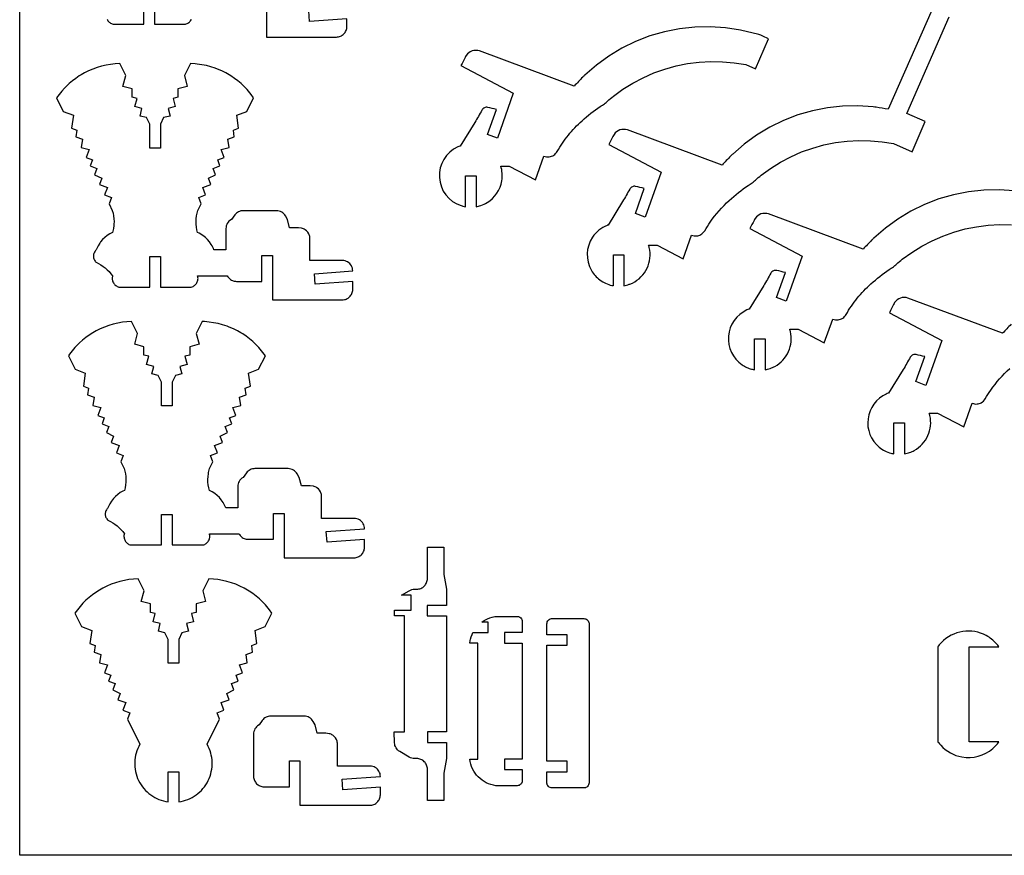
# Model space of a CAD drawing. Extents: x -820 to 920, y -599 to 344.
# Tile 1 of 4: x -820 to -259, y -599 to -124. Entities that reach past the tile are written whole.
import ezdxf

# ---------------------------------------------------------------- set-up
doc = ezdxf.new("R2010")
doc.units = 0
doc.header["$MEASUREMENT"] = 0
doc.layers.get('0').update_dxf_attribs({"linetype": 'CONTINUOUS'})
doc.layers.add('SECTIONCUTEDGES', color=18, linetype='CONTINUOUS')

msp = doc.modelspace()

# ---------------------------------------------------------------- linework, layer by layer
msp.add_lwpolyline([(920.1, 343.83), (920.1, -599.45), (-820.09, -599.45), (-820.09, 343.83)], close=True)
at = {"layer": 'SECTIONCUTEDGES'}
for points in [[(-770.32, -123.54), (-770.09, -124), (-769.81, -124.44), (-769.5, -124.84), (-769.15, -125.21), (-768.76, -125.54), (-768.34, -125.82), (-767.89, -126.07), (-767.42, -126.27), (-766.93, -126.42), (-749.31, -126.42), (-749.31, -109.08)], [(-743.31, -109.08), (-743.31, -126.42), (-725.69, -126.42), (-725.2, -126.27), (-724.73, -126.07), (-724.28, -125.82), (-723.86, -125.54), (-723.48, -125.21), (-723.12, -124.84), (-722.81, -124.44), (-722.53, -124), (-722.3, -123.54)], [(-679.54, -108.42), (-679.54, -133.71), (-639.75, -133.71), (-639.14, -133.68), (-638.54, -133.59), (-637.97, -133.44), (-637.42, -133.24), (-636.9, -132.99), (-636.41, -132.69), (-635.95, -132.35), (-635.52, -131.96), (-635.14, -131.54), (-634.79, -131.08), (-634.49, -130.58), (-634.24, -130.06), (-634.04, -129.51), (-633.89, -128.94), (-633.8, -128.35), (-633.77, -127.74), (-633.77, -123.31), (-655.09, -124.87), (-655.53, -118.83)]]:
    msp.add_lwpolyline(points, dxfattribs=at)
for points in [[(-300.52, -117.99), (-325.47, -174.79, -0.002171), (-332.34, -173.69, 0.013028), (-334.07, -173.46), (-342.76, -172.88), (-351.46, -173.05), (-360.12, -173.98), (-368.66, -175.65), (-377.03, -178.06), (-385.16, -181.19), (-392.98, -185.01), (-400.44, -189.5), (-407.49, -194.61), (-414.07, -200.32, 0.013028), (-415.3, -201.55, -0.002171), (-420.12, -206.57), (-474.02, -186.61, 0.161142), (-478.33, -186.61, 0.167596), (-481.63, -189.13, 0.03262), (-482.28, -190.26, -0.002417), (-484.61, -194.95), (-454.8, -210.69), (-463.89, -236.31), (-469.46, -234.09), (-464.44, -219.94, 0.000984), (-469.37, -218.76, 0.161021), (-471.21, -218.92, 0.167951), (-472.72, -220.3, -0.009744), (-476.75, -227.35), (-485.03, -240.72, -0.129096), (-485.32, -240.85, 0.054431), (-485.63, -240.94, 0.148247), (-493.89, -247.67, 0.286429), (-494.55, -266.56, 0.104197), (-489.68, -271.99, 0.101482), (-482.87, -275.11, 0.013414), (-482.44, -275.2, -0.004471), (-482.01, -275.28), (-482.01, -257.61), (-476.01, -257.61), (-476.01, -275.28, 0.023544), (-473.05, -274.48, 0.03569), (-471.16, -273.73, 0.169973), (-462.85, -265.34, 0.169094), (-461.55, -253.55, 0.017201), (-461.74, -252.83, -0.005733), (-461.95, -252.12), (-457.16, -252.12), (-442.27, -259.99), (-437.49, -246.53, 0.09929), (-434.62, -246.91, 0.116244), (-432.25, -246.18, 0.12564), (-430.03, -243.98, -0.015905), (-426.88, -239.1, -0.056835), (-416.05, -226.71, -0.035533), (-405.28, -218.2, -0.013715), (-404.1, -217.45, 0.024577), (-402.94, -216.67, 0.026089), (-401.15, -215.18, -0.020061), (-397.85, -212.37), (-392.46, -208.46), (-386.81, -204.93), (-380.91, -201.83), (-374.81, -199.15), (-368.53, -196.92), (-362.11, -195.14), (-355.58, -193.83), (-348.97, -193), (-342.32, -192.63), (-335.66, -192.75), (-329.02, -193.34), (-322.44, -194.41), (-311.93, -199.01), (-304.43, -181.86), (-314.95, -177.26), (-290.87, -122.22)], [(-253.71, -221.29), (-262.4, -220.71), (-271.1, -220.88), (-279.76, -221.81), (-288.3, -223.49), (-296.67, -225.9), (-304.8, -229.02), (-312.62, -232.84), (-320.08, -237.33), (-327.13, -242.44), (-333.71, -248.15, 0.013028), (-334.94, -249.38, -0.002171), (-339.76, -254.41), (-393.66, -234.45, 0.161142), (-397.97, -234.45, 0.167596), (-401.26, -236.96, 0.03262), (-401.92, -238.1, -0.002417), (-404.25, -242.78), (-374.44, -258.53), (-383.53, -284.14), (-389.1, -281.92), (-384.08, -267.77, 0.000984), (-389.01, -266.59, 0.161021), (-390.84, -266.75, 0.167951), (-392.36, -268.13, -0.009744), (-396.39, -275.18), (-404.67, -288.55, -0.104608), (-404.93, -288.69, 0.035992), (-406.03, -289.09, 0.271691), (-416.51, -303.95, 0.272097), (-408.66, -320.32, 0.041095), (-406.1, -321.75, 0.04113), (-403.34, -322.74, 0.017881), (-402.5, -322.94, -0.00596), (-401.65, -323.11), (-401.65, -305.44), (-395.65, -305.44), (-395.65, -323.11, 0.022698), (-392.72, -322.33, 0.051188), (-390.06, -321.18, 0.160914), (-382.3, -312.69, 0.163128), (-381.19, -301.38, 0.017201), (-381.38, -300.67, -0.005733), (-381.59, -299.95), (-376.8, -299.95), (-361.9, -307.82), (-357.13, -294.36, 0.110316), (-354.06, -294.7, 0.121881), (-351.44, -293.73, 0.112814), (-349.51, -291.67, -0.038886), (-343.11, -282.38, -0.039453), (-335.33, -274.19, -0.033728), (-324.92, -266.03, -0.013715), (-323.74, -265.28, 0.024577), (-322.58, -264.5, 0.026089), (-320.79, -263.01, -0.020061), (-317.49, -260.21), (-312.1, -256.29), (-306.45, -252.77), (-300.55, -249.66), (-294.45, -246.98), (-288.17, -244.75), (-281.75, -242.98), (-275.22, -241.67), (-268.61, -240.83), (-261.96, -240.47), (-255.3, -240.58)], [(-255.53, -297.21, -0.002171), (-260.36, -302.24), (-314.25, -282.28, 0.161142), (-318.56, -282.28, 0.167596), (-321.86, -284.8, 0.03262), (-322.51, -285.93, -0.002417), (-324.84, -290.62), (-295.04, -306.36), (-304.12, -331.97), (-309.7, -329.75), (-304.68, -315.6, 0.000984), (-309.6, -314.43, 0.161021), (-311.44, -314.58, 0.167951), (-312.96, -315.96, -0.009744), (-316.98, -323.01), (-325.27, -336.38, -0.104608), (-325.52, -336.52, 0.035992), (-326.62, -336.93, 0.259424), (-337.02, -350.96, 0.259758), (-330.57, -367.17, 0.052586), (-327.43, -369.23, 0.052673), (-323.94, -370.58, 0.017881), (-323.1, -370.77, -0.00596), (-322.25, -370.95), (-322.25, -353.27), (-316.25, -353.27), (-316.25, -370.95, 0.022698), (-313.32, -370.16, 0.051188), (-310.66, -369.01, 0.160914), (-302.9, -360.52, 0.163128), (-301.78, -349.22, 0.017201), (-301.98, -348.5, -0.005733), (-302.18, -347.79), (-297.4, -347.79), (-282.5, -355.66), (-277.73, -342.2, 0.09929), (-274.86, -342.58, 0.116244), (-272.49, -341.85, 0.12564), (-270.26, -339.64, -0.015905), (-267.12, -334.77, -0.056835), (-256.29, -322.37, -0.035533)]]:
    msp.add_lwpolyline(points, format="xyb", dxfattribs=at)
for points in [[(-566.2, -230.32), (-566.2, -212.64), (-560.2, -212.64), (-560.2, -230.32, 0.020963), (-557.58, -229.63, 0.061647), (-553.89, -227.97, 0.220567), (-545.54, -215.51, 0.114184), (-546.13, -207.16), (-541.35, -207.16), (-526.45, -215.03), (-521.68, -201.57, 0.110316), (-518.61, -201.9, 0.121881), (-515.98, -200.93, 0.112814), (-514.06, -198.87, -0.038886), (-507.66, -189.59, -0.039453), (-499.87, -181.39, -0.033728), (-489.47, -173.24, -0.013715), (-488.29, -172.48, 0.024577), (-487.13, -171.71, 0.026089), (-485.34, -170.22, -0.020061), (-482.04, -167.41), (-476.65, -163.49), (-470.99, -159.97), (-465.1, -156.86), (-459, -154.19), (-452.72, -151.96), (-446.3, -150.18), (-439.77, -148.87), (-433.16, -148.03), (-426.51, -147.67), (-419.84, -147.79), (-413.21, -148.38), (-406.63, -149.45), (-401.16, -151.84), (-393.66, -134.69, -0.004535), (-398.02, -132.74, 0.027218), (-399.13, -132.3), (-409.65, -129.83), (-418.26, -128.49), (-426.94, -127.91), (-435.65, -128.09), (-444.31, -129.01), (-452.85, -130.69), (-461.22, -133.1), (-469.34, -136.23), (-477.17, -140.05), (-484.63, -144.53), (-491.68, -149.65), (-498.25, -155.35, 0.013028), (-499.49, -156.58, -0.002171), (-504.31, -161.61), (-558.21, -141.65, 0.161142), (-562.51, -141.65, 0.167596), (-565.81, -144.17, 0.03262), (-566.46, -145.3, -0.002417), (-568.79, -149.99), (-538.99, -165.73), (-548.08, -191.34), (-553.65, -189.12), (-548.63, -174.97, 0.000984), (-553.56, -173.79, 0.161021), (-555.39, -173.95, 0.167951), (-556.91, -175.33, -0.009744), (-560.94, -182.38), (-569.22, -195.75, -0.104608), (-569.48, -195.89, 0.035992), (-570.57, -196.3, 0.3096), (-581.1, -213.67, 0.310426), (-568.71, -229.7, 0.017896), (-567.72, -229.98, 0.01187)], [(-262.44, -534.85), (-279.33, -534.85), (-279.33, -480.78), (-262.44, -480.78, 0.038073), (-265.3, -477.6, 0.086225), (-271.25, -473.62, 0.165526), (-284.79, -472.4, 0.163078), (-296.46, -479.75, -0.003274), (-297.13, -480.55, 0.092926), (-297.26, -480.78), (-297.26, -534.85, 0.085175), (-297.13, -535.08, 0.019014), (-295.61, -536.86, 0.164246), (-283.55, -543.47, 0.225008), (-265.93, -538.64, 0.029293), (-264.35, -537.11, 0.021768)]]:
    msp.add_lwpolyline(points, format="xyb", close=True, dxfattribs=at)
for points in [[(-777.18, -261.23), (-776.86, -261.61), (-776.51, -261.96), (-775.13, -262.63), (-773.8, -263.39), (-772.53, -264.24), (-771.33, -265.17), (-770.19, -266.17), (-769.11, -267.26), (-768.12, -268.42), (-767.2, -269.64), (-767.32, -270.14), (-767.39, -270.65), (-767.42, -271.16), (-767.39, -271.66), (-767.3, -272.17), (-767.17, -272.66), (-766.99, -273.14), (-766.76, -273.6), (-766.49, -274.03), (-766.17, -274.43), (-765.82, -274.8), (-765.43, -275.13), (-765.01, -275.42), (-764.57, -275.66), (-764.1, -275.86), (-763.6, -276.01), (-745.98, -276.01), (-745.98, -258.67), (-739.98, -258.67), (-739.98, -276.01), (-722.36, -276.01), (-721.87, -275.86), (-721.4, -275.66), (-720.95, -275.42), (-720.54, -275.13), (-720.15, -274.8), (-719.8, -274.43), (-719.48, -274.03), (-719.2, -273.6), (-718.97, -273.14), (-718.79, -272.66), (-718.66, -272.17), (-718.58, -271.66), (-718.55, -271.16), (-718.57, -270.65), (-718.64, -270.14), (-718.77, -269.64), (-701.93, -269.65), (-701.63, -270.15), (-701.28, -270.61), (-700.9, -271.03), (-700.47, -271.42), (-700.01, -271.76), (-699.52, -272.06), (-699, -272.31), (-698.45, -272.51), (-697.88, -272.66), (-697.28, -272.75), (-696.67, -272.78), (-682.21, -272.78), (-682.21, -258.01), (-676.21, -258.01), (-676.21, -283.31), (-636.42, -283.31), (-635.81, -283.27), (-635.22, -283.18), (-634.64, -283.04), (-634.09, -282.84), (-633.57, -282.58), (-633.08, -282.29), (-632.62, -281.94), (-632.19, -281.56), (-631.81, -281.13), (-631.46, -280.67), (-631.17, -280.18), (-630.91, -279.66), (-630.71, -279.11), (-630.57, -278.53), (-630.47, -277.94), (-630.44, -277.33), (-630.44, -272.9), (-651.76, -274.46), (-652.2, -268.43), (-630.44, -266.83), (-630.49, -266.07), (-630.64, -265.31), (-630.88, -264.58), (-631.22, -263.89), (-631.64, -263.25), (-632.15, -262.67), (-632.72, -262.17), (-633.36, -261.74), (-634.05, -261.4), (-634.78, -261.15), (-635.53, -261), (-636.3, -260.95), (-654.84, -260.95), (-654.84, -248.42), (-654.87, -247.86), (-654.94, -247.31), (-655.07, -246.78), (-655.24, -246.27), (-655.46, -245.78), (-656.01, -244.87), (-656.72, -244.07), (-657.55, -243.41), (-658.02, -243.14), (-658.51, -242.91), (-659.02, -242.72), (-659.55, -242.58), (-661.42, -242.33), (-666.36, -242.33), (-667.57, -237.51), (-668.73, -235.53), (-669.17, -234.88), (-669.69, -234.3), (-670.27, -233.79), (-670.91, -233.37), (-671.6, -233.03), (-672.33, -232.78), (-673.1, -232.63), (-673.88, -232.58), (-692.84, -232.58), (-693.55, -232.62), (-694.24, -232.74), (-694.91, -232.94), (-695.55, -233.22), (-696.15, -233.57), (-696.71, -233.99), (-697.21, -234.48), (-697.67, -235.02), (-699.49, -237.51), (-700.34, -238.08), (-700.93, -238.59), (-701.43, -239.18), (-701.86, -239.82), (-702.19, -240.51), (-702.44, -241.24), (-702.6, -242), (-702.65, -242.79), (-702.65, -254.94), (-709.46, -254.94), (-709.78, -254.12), (-710.54, -252.53), (-710.98, -251.77), (-711.97, -250.33), (-713.09, -249), (-714.34, -247.79), (-715.01, -247.23), (-716.44, -246.22), (-717.97, -245.35), (-718.77, -244.98), (-719.15, -243.43), (-719.42, -241.87), (-719.58, -240.29), (-719.62, -238.71), (-719.54, -237.14), (-719.35, -235.57), (-719.05, -234.01), (-718.63, -232.47), (-716.78, -228.74), (-718.16, -225.04), (-714.23, -223.58), (-715.81, -219.34), (-711.3, -217.66), (-712.63, -214.09), (-708.53, -212.07), (-709.86, -208.49), (-706.07, -207.08), (-707.34, -203.64), (-703.7, -202.29), (-705.37, -197.77), (-700.9, -196.64), (-701.55, -191.91), (-697.89, -190.55), (-698.41, -186.71), (-695.44, -185.6), (-696.46, -178.17), (-690.7, -176.03), (-686.9, -168.35), (-688.32, -166.4), (-689.84, -164.53), (-690.63, -163.63), (-692.29, -161.89), (-694.04, -160.24), (-695.87, -158.69), (-697.79, -157.24), (-699.79, -155.89), (-700.81, -155.25), (-702.71, -154.18), (-705.07, -153), (-707.49, -151.96), (-708.72, -151.5), (-711.22, -150.68), (-713.76, -150.01), (-716.33, -149.49), (-718.94, -149.11), (-720.25, -148.99), (-722.89, -148.84), (-726.23, -155.6), (-724.66, -161.81), (-729.97, -163.15), (-729.97, -167.94), (-732.68, -168.63), (-731.48, -173.34), (-735.51, -174.36), (-734.42, -178.68), (-738.11, -179.62), (-739.98, -183.4), (-739.98, -196.89), (-745.98, -196.89), (-745.98, -183.4), (-747.85, -179.62), (-751.55, -178.68), (-750.45, -174.36), (-754.48, -173.34), (-753.29, -168.63), (-756, -167.94), (-756, -163.15), (-761.31, -161.81), (-759.74, -155.6), (-763.08, -148.84), (-765.72, -148.99), (-768.33, -149.28), (-770.93, -149.73), (-773.48, -150.32), (-776, -151.07), (-778.48, -151.96), (-780.9, -153), (-783.26, -154.18), (-785.15, -155.25), (-786.18, -155.89), (-788.17, -157.24), (-790.09, -158.69), (-791.93, -160.24), (-792.81, -161.05), (-794.52, -162.75), (-796.13, -164.53), (-797.65, -166.4), (-799.06, -168.35), (-795.26, -176.03), (-789.5, -178.17), (-790.53, -185.6), (-787.55, -186.71), (-788.08, -190.55), (-784.42, -191.91), (-785.07, -196.64), (-780.59, -197.77), (-782.27, -202.29), (-778.62, -203.64), (-779.9, -207.08), (-776.1, -208.49), (-777.43, -212.07), (-773.34, -214.09), (-774.66, -217.66), (-770.16, -219.34), (-771.74, -223.58), (-767.81, -225.04), (-769.18, -228.74), (-767.34, -232.47), (-766.92, -234.01), (-766.61, -235.57), (-766.42, -237.14), (-766.35, -238.71), (-766.39, -240.29), (-766.45, -241.08), (-766.66, -242.65), (-766.99, -244.21), (-767.2, -244.98), (-768.78, -245.77), (-770.26, -246.71), (-771.63, -247.79), (-772.88, -249), (-774, -250.33), (-774.51, -251.04), (-775.42, -252.53), (-776.19, -254.12), (-776.51, -254.94), (-776.86, -255.29), (-777.18, -255.68), (-777.45, -256.09), (-777.67, -256.53), (-777.85, -256.99), (-777.97, -257.46), (-778.05, -257.95), (-778.08, -258.45), (-778.05, -258.95), (-777.97, -259.44), (-777.85, -259.92), (-777.67, -260.38), (-777.45, -260.81)], [(-770.48, -408.04), (-770.17, -408.43), (-769.81, -408.78), (-768.43, -409.45), (-767.11, -410.21), (-765.84, -411.05), (-764.63, -411.98), (-763.49, -412.99), (-762.42, -414.07), (-761.42, -415.23), (-760.5, -416.46), (-760.63, -416.96), (-760.7, -417.47), (-760.72, -417.97), (-760.69, -418.48), (-760.61, -418.98), (-760.48, -419.47), (-760.3, -419.95), (-760.07, -420.41), (-759.79, -420.85), (-759.48, -421.25), (-759.12, -421.62), (-758.74, -421.95), (-758.32, -422.23), (-757.87, -422.48), (-757.4, -422.68), (-756.91, -422.83), (-739.29, -422.83), (-739.29, -405.49), (-733.29, -405.49), (-733.29, -422.83), (-715.67, -422.83), (-715.17, -422.68), (-714.7, -422.48), (-714.26, -422.23), (-713.84, -421.95), (-713.45, -421.62), (-713.1, -421.25), (-712.78, -420.85), (-712.51, -420.41), (-712.28, -419.95), (-712.1, -419.47), (-711.97, -418.98), (-711.89, -418.48), (-711.86, -417.97), (-711.88, -417.47), (-711.95, -416.96), (-712.07, -416.46), (-695.23, -416.47), (-694.93, -416.96), (-694.59, -417.42), (-694.2, -417.85), (-693.78, -418.23), (-693.32, -418.58), (-692.82, -418.88), (-692.3, -419.13), (-691.75, -419.33), (-691.18, -419.48), (-690.59, -419.57), (-689.98, -419.6), (-675.51, -419.6), (-675.51, -404.83), (-669.51, -404.83), (-669.51, -430.12), (-629.72, -430.12), (-629.11, -430.09), (-628.52, -430), (-627.95, -429.85), (-627.4, -429.65), (-626.88, -429.4), (-626.38, -429.1), (-625.92, -428.76), (-625.5, -428.37), (-625.11, -427.95), (-624.77, -427.49), (-624.47, -427), (-624.22, -426.47), (-624.02, -425.92), (-623.87, -425.35), (-623.78, -424.76), (-623.75, -424.15), (-623.75, -419.72), (-645.06, -421.28), (-645.51, -415.24), (-623.75, -413.65), (-623.79, -412.88), (-623.94, -412.13), (-624.19, -411.4), (-624.52, -410.71), (-624.95, -410.07), (-625.45, -409.49), (-626.03, -408.98), (-626.67, -408.55), (-627.36, -408.21), (-628.08, -407.96), (-628.84, -407.81), (-629.6, -407.76), (-648.14, -407.76), (-648.14, -395.24), (-648.17, -394.68), (-648.25, -394.13), (-648.37, -393.6), (-648.54, -393.09), (-648.76, -392.59), (-649.32, -391.69), (-650.02, -390.89), (-650.86, -390.23), (-651.32, -389.96), (-651.81, -389.73), (-652.32, -389.54), (-652.86, -389.4), (-654.73, -389.15), (-659.67, -389.15), (-660.87, -384.33), (-662.03, -382.35), (-662.47, -381.7), (-662.99, -381.11), (-663.57, -380.61), (-664.22, -380.18), (-664.91, -379.85), (-665.64, -379.6), (-666.4, -379.44), (-667.19, -379.39), (-686.15, -379.39), (-686.85, -379.43), (-687.55, -379.56), (-688.21, -379.76), (-688.85, -380.04), (-689.45, -380.39), (-690.01, -380.81), (-690.52, -381.29), (-690.97, -381.84), (-692.79, -384.33), (-693.65, -384.89), (-694.23, -385.41), (-694.74, -385.99), (-695.16, -386.63), (-695.5, -387.33), (-695.75, -388.06), (-695.9, -388.82), (-695.95, -389.61), (-695.95, -401.76), (-702.76, -401.76), (-703.45, -400.13), (-704.29, -398.59), (-705.27, -397.15), (-706.39, -395.82), (-707.65, -394.61), (-709.01, -393.53), (-710.49, -392.59), (-712.07, -391.79), (-712.46, -390.25), (-712.73, -388.68), (-712.88, -387.11), (-712.92, -385.53), (-712.85, -383.95), (-712.66, -382.38), (-712.52, -381.6), (-712.16, -380.06), (-711.94, -379.29), (-710.09, -375.56), (-711.46, -371.86), (-707.53, -370.4), (-709.11, -366.15), (-704.61, -364.48), (-705.93, -360.91), (-701.84, -358.88), (-703.17, -355.31), (-699.37, -353.9), (-700.65, -350.46), (-697, -349.11), (-698.68, -344.59), (-694.2, -343.46), (-694.85, -338.72), (-691.19, -337.36), (-691.72, -333.53), (-688.75, -332.42), (-689.77, -324.98), (-684.01, -322.84), (-680.21, -315.16), (-681.62, -313.21), (-683.14, -311.34), (-683.94, -310.44), (-685.6, -308.7), (-687.34, -307.06), (-689.18, -305.51), (-691.1, -304.06), (-693.09, -302.71), (-694.12, -302.07), (-696.01, -300.99), (-698.37, -299.81), (-700.8, -298.78), (-702.03, -298.31), (-704.52, -297.5), (-707.06, -296.82), (-709.64, -296.3), (-712.24, -295.93), (-714.87, -295.71), (-716.19, -295.66), (-719.53, -302.42), (-717.96, -308.62), (-723.27, -309.97), (-723.27, -314.76), (-725.98, -315.45), (-724.79, -320.16), (-728.82, -321.18), (-727.72, -325.5), (-731.42, -326.44), (-733.29, -330.22), (-733.29, -343.71), (-739.29, -343.71), (-739.29, -330.22), (-741.16, -326.44), (-744.86, -325.5), (-743.76, -321.18), (-747.79, -320.16), (-746.59, -315.45), (-749.31, -314.76), (-749.31, -309.97), (-754.62, -308.62), (-753.04, -302.42), (-756.38, -295.66), (-759.02, -295.8), (-761.64, -296.1), (-764.23, -296.54), (-766.79, -297.14), (-769.31, -297.89), (-771.78, -298.78), (-774.2, -299.81), (-776.56, -300.99), (-778.46, -302.07), (-780.49, -303.37), (-782.45, -304.77), (-784.32, -306.27), (-786.12, -307.87), (-786.98, -308.7), (-788.64, -310.44), (-790.2, -312.27), (-791.67, -314.18), (-792.37, -315.16), (-788.57, -322.84), (-782.81, -324.98), (-783.83, -332.42), (-780.86, -333.53), (-781.39, -337.36), (-777.72, -338.72), (-778.37, -343.46), (-773.9, -344.59), (-775.58, -349.11), (-771.93, -350.46), (-773.2, -353.9), (-769.41, -355.31), (-770.74, -358.88), (-766.64, -360.91), (-767.97, -364.48), (-763.46, -366.15), (-765.04, -370.4), (-761.11, -371.86), (-762.49, -375.56), (-760.64, -379.29), (-760.22, -380.83), (-759.92, -382.38), (-759.73, -383.95), (-759.65, -385.53), (-759.69, -387.11), (-759.85, -388.68), (-760.12, -390.25), (-760.5, -391.79), (-761.3, -392.17), (-762.83, -393.04), (-764.26, -394.05), (-765.57, -395.2), (-766.76, -396.47), (-767.81, -397.86), (-768.73, -399.35), (-769.49, -400.93), (-769.81, -401.76), (-770.17, -402.11), (-770.48, -402.49), (-770.75, -402.91), (-770.97, -403.35), (-771.15, -403.8), (-771.28, -404.28), (-771.36, -404.77), (-771.38, -405.27), (-771.36, -405.77), (-771.28, -406.26), (-771.15, -406.73), (-770.97, -407.19), (-770.75, -407.63)], [(-604.29, -539.94), (-604.86, -539.44), (-605.35, -538.89), (-605.78, -538.28), (-606.12, -537.62), (-606.38, -536.92), (-606.56, -536.19), (-606.65, -535.44), (-606.84, -529.19), (-600.9, -529.19), (-600.9, -463.19), (-606.65, -463.19), (-606.65, -459.89), (-597.08, -459.89), (-597.08, -451.38), (-602.61, -451.38), (-598.32, -448.84), (-597.59, -448.47), (-596.83, -448.21), (-596.03, -448.04), (-595.22, -447.99), (-593.36, -447.96), (-592.75, -447.87), (-592.17, -447.72), (-591.61, -447.51), (-591.08, -447.25), (-590.57, -446.95), (-590.11, -446.6), (-589.67, -446.2), (-589.28, -445.77), (-588.93, -445.3), (-588.62, -444.8), (-588.37, -444.27), (-588.16, -443.71), (-588.01, -443.12), (-587.92, -442.52), (-587.89, -441.89), (-587.89, -424.09), (-578.48, -424.09), (-578.48, -439.63), (-577.08, -447.99), (-577.08, -457.19), (-588.05, -457.19), (-588.05, -463.19), (-577.08, -463.19), (-577.08, -529.19), (-587.9, -529.19), (-587.9, -535.19), (-577.08, -535.19), (-577.08, -544.38), (-578.48, -552.75), (-578.48, -568.28), (-587.89, -568.28), (-587.89, -550.48), (-587.92, -549.86), (-588.01, -549.25), (-588.16, -548.67), (-588.37, -548.11), (-588.62, -547.57), (-588.93, -547.07), (-589.28, -546.6), (-589.67, -546.17), (-590.11, -545.77), (-590.57, -545.42), (-591.08, -545.12), (-591.61, -544.86), (-592.17, -544.66), (-592.75, -544.51), (-593.36, -544.41), (-595.22, -544.38), (-596.03, -544.33), (-596.83, -544.17), (-597.59, -543.9), (-598.32, -543.53), (-603.67, -540.37)], [(-749.38, -561.49), (-748.48, -562.48), (-747.53, -563.42), (-746.52, -564.3), (-745.46, -565.11), (-744.36, -565.86), (-743.21, -566.54), (-742.02, -567.15), (-740.79, -567.69), (-739.52, -568.15), (-738.23, -568.54), (-736.9, -568.85), (-735.55, -569.08), (-735.55, -551.93), (-729.55, -551.93), (-729.55, -569.08), (-728.2, -568.85), (-726.87, -568.54), (-725.58, -568.15), (-724.31, -567.69), (-723.09, -567.15), (-721.89, -566.54), (-720.74, -565.86), (-719.64, -565.11), (-718.58, -564.3), (-717.57, -563.42), (-716.62, -562.48), (-715.72, -561.49), (-714.88, -560.43), (-714.1, -559.32), (-713.39, -558.16), (-712.75, -556.96), (-712.18, -555.71), (-711.7, -554.44), (-711.3, -553.15), (-710.97, -551.84), (-710.73, -550.52), (-710.57, -549.19), (-710.49, -547.85), (-710.5, -546.52), (-710.58, -545.19), (-710.74, -543.86), (-710.99, -542.54), (-711.31, -541.24), (-711.71, -539.96), (-712.2, -538.69), (-712.76, -537.46), (-713.4, -536.25), (-706.35, -521.99), (-707.73, -518.29), (-703.8, -516.83), (-705.37, -512.58), (-700.87, -510.91), (-702.19, -507.34), (-698.1, -505.32), (-699.43, -501.74), (-695.63, -500.33), (-696.91, -496.89), (-693.26, -495.54), (-694.94, -491.02), (-690.47, -489.89), (-691.12, -485.16), (-687.45, -483.8), (-687.98, -479.96), (-685.01, -478.85), (-686.03, -471.42), (-680.27, -469.28), (-676.47, -461.6), (-677.89, -459.65), (-679.4, -457.78), (-680.2, -456.87), (-681.86, -455.14), (-683.61, -453.49), (-685.44, -451.94), (-687.36, -450.49), (-689.35, -449.14), (-690.38, -448.5), (-692.27, -447.43), (-694.64, -446.25), (-697.06, -445.21), (-699.53, -444.32), (-702.05, -443.57), (-704.61, -442.98), (-707.2, -442.53), (-709.82, -442.24), (-712.45, -442.09), (-715.8, -448.85), (-714.22, -455.06), (-719.53, -456.4), (-719.53, -461.19), (-722.24, -461.88), (-721.05, -466.59), (-725.08, -467.61), (-723.98, -471.93), (-727.68, -472.87), (-729.55, -476.65), (-729.55, -490.14), (-735.55, -490.14), (-735.55, -476.65), (-737.42, -472.87), (-741.12, -471.93), (-740.02, -467.61), (-744.05, -466.59), (-742.86, -461.88), (-745.57, -461.19), (-745.57, -456.4), (-750.88, -455.06), (-749.3, -448.85), (-752.65, -442.09), (-755.28, -442.24), (-757.9, -442.53), (-760.49, -442.98), (-763.05, -443.57), (-765.57, -444.32), (-768.04, -445.21), (-770.46, -446.25), (-772.83, -447.43), (-774.72, -448.5), (-776.75, -449.8), (-778.71, -451.2), (-780.59, -452.7), (-782.38, -454.3), (-784.08, -455.99), (-785.7, -457.78), (-787.21, -459.65), (-788.63, -461.6), (-784.83, -469.28), (-779.07, -471.42), (-780.09, -478.85), (-777.12, -479.96), (-777.65, -483.8), (-773.98, -485.16), (-774.63, -489.89), (-770.16, -491.02), (-771.84, -495.54), (-768.19, -496.89), (-769.47, -500.33), (-765.67, -501.74), (-767, -505.32), (-762.91, -507.34), (-764.23, -510.91), (-759.73, -512.58), (-761.3, -516.83), (-757.38, -518.29), (-758.75, -521.99), (-751.7, -536.25), (-752.34, -537.46), (-752.9, -538.69), (-753.39, -539.96), (-753.79, -541.24), (-754.12, -542.54), (-754.36, -543.86), (-754.52, -545.19), (-754.6, -546.52), (-754.61, -547.85), (-754.53, -549.19), (-754.37, -550.52), (-754.13, -551.84), (-753.8, -553.15), (-753.4, -554.44), (-752.92, -555.71), (-752.35, -556.96), (-751.71, -558.16), (-751, -559.32), (-750.22, -560.43)], [(-559.9, -553.81), (-560.76, -552.69), (-561.52, -551.5), (-562.18, -550.24), (-562.74, -548.93), (-563.19, -547.56), (-563.53, -546.15), (-563.75, -544.69), (-559.15, -544.69), (-559.15, -478.69), (-563.75, -478.69), (-563.53, -477.23), (-563.38, -476.51), (-562.98, -475.12), (-562.47, -473.77), (-561.96, -472.69), (-553.35, -472.69), (-553.35, -466.69), (-556.85, -466.69), (-555.63, -465.87), (-554.39, -465.18), (-553.75, -464.87), (-552.41, -464.34), (-551.03, -463.91), (-549.59, -463.6), (-548.86, -463.49), (-536.57, -463.51), (-535.99, -463.63), (-535.71, -463.73), (-535.2, -464), (-534.76, -464.37), (-534.4, -464.81), (-534.12, -465.32), (-533.95, -465.88), (-533.89, -466.48), (-533.89, -472.69), (-544.02, -472.69), (-544.02, -478.69), (-533.89, -478.69), (-533.89, -544.69), (-544.02, -544.69), (-544.02, -550.69), (-533.89, -550.69), (-533.9, -557.2), (-534.02, -557.78), (-534.12, -558.05), (-534.4, -558.56), (-534.76, -559), (-535.2, -559.37), (-535.71, -559.64), (-536.27, -559.82), (-536.87, -559.88), (-548.91, -559.88), (-550.36, -559.63), (-551.77, -559.25), (-553.12, -558.77), (-554.42, -558.18), (-555.66, -557.49), (-556.83, -556.7), (-557.94, -555.82), (-558.96, -554.85)], [(-518.99, -560.23), (-519.35, -559.79), (-519.63, -559.28), (-519.73, -559.01), (-519.85, -558.42), (-519.86, -551.91), (-508.35, -551.91), (-508.35, -545.91), (-519.86, -545.91), (-519.86, -479.91), (-508.35, -479.91), (-508.35, -473.91), (-519.86, -473.91), (-519.86, -467.71), (-519.8, -467.11), (-519.63, -466.54), (-519.35, -466.04), (-518.99, -465.59), (-518.55, -465.23), (-518.04, -464.95), (-517.76, -464.85), (-517.18, -464.73), (-498.85, -464.72), (-498.25, -464.78), (-497.69, -464.95), (-497.18, -465.23), (-496.74, -465.59), (-496.38, -466.04), (-496.1, -466.54), (-496, -466.82), (-495.88, -467.4), (-495.86, -558.12), (-495.93, -558.72), (-496.1, -559.28), (-496.38, -559.79), (-496.74, -560.23), (-497.18, -560.6), (-497.69, -560.87), (-497.96, -560.97), (-498.55, -561.09), (-516.87, -561.11), (-517.48, -561.05), (-518.04, -560.87), (-518.55, -560.6)], [(-636.04, -562.14), (-636.48, -556.11), (-614.72, -554.51), (-614.77, -553.75), (-614.91, -552.99), (-615.16, -552.26), (-615.49, -551.57), (-615.92, -550.93), (-616.42, -550.35), (-617, -549.85), (-617.64, -549.42), (-618.33, -549.08), (-619.05, -548.83), (-619.81, -548.68), (-620.58, -548.63), (-639.11, -548.63), (-639.11, -536.1), (-639.14, -535.54), (-639.22, -534.99), (-639.34, -534.46), (-639.52, -533.95), (-639.73, -533.46), (-640.29, -532.55), (-640.62, -532.14), (-641.4, -531.41), (-641.83, -531.09), (-642.29, -530.82), (-642.78, -530.59), (-643.29, -530.4), (-643.83, -530.26), (-645.7, -530.01), (-650.64, -530.01), (-651.84, -525.19), (-653, -523.21), (-653.45, -522.56), (-653.96, -521.98), (-654.55, -521.47), (-655.19, -521.05), (-655.88, -520.71), (-656.61, -520.46), (-657.37, -520.31), (-658.16, -520.26), (-677.12, -520.26), (-677.83, -520.3), (-678.52, -520.42), (-679.18, -520.62), (-679.82, -520.9), (-680.42, -521.25), (-680.98, -521.67), (-681.49, -522.16), (-681.94, -522.7), (-683.76, -525.19), (-684.62, -525.75), (-685.2, -526.27), (-685.71, -526.86), (-686.13, -527.5), (-686.47, -528.19), (-686.72, -528.92), (-686.87, -529.68), (-686.92, -530.47), (-686.92, -554.49), (-686.89, -555.1), (-686.8, -555.69), (-686.65, -556.26), (-686.45, -556.81), (-686.2, -557.33), (-685.9, -557.83), (-685.56, -558.29), (-685.17, -558.71), (-684.75, -559.1), (-684.29, -559.44), (-683.8, -559.74), (-683.27, -559.99), (-682.72, -560.19), (-682.15, -560.34), (-681.56, -560.43), (-680.95, -560.46), (-666.48, -560.46), (-666.48, -545.69), (-660.48, -545.69), (-660.48, -570.99), (-620.7, -570.99), (-620.08, -570.95), (-619.49, -570.86), (-618.92, -570.72), (-618.37, -570.52), (-617.85, -570.26), (-617.35, -569.96), (-616.89, -569.62), (-616.47, -569.24), (-616.08, -568.81), (-615.74, -568.35), (-615.44, -567.86), (-615.19, -567.34), (-614.99, -566.79), (-614.84, -566.21), (-614.75, -565.62), (-614.72, -565.01), (-614.72, -560.58)]]:
    msp.add_lwpolyline(points, close=True, dxfattribs=at)

doc.saveas('drawing.dxf')
